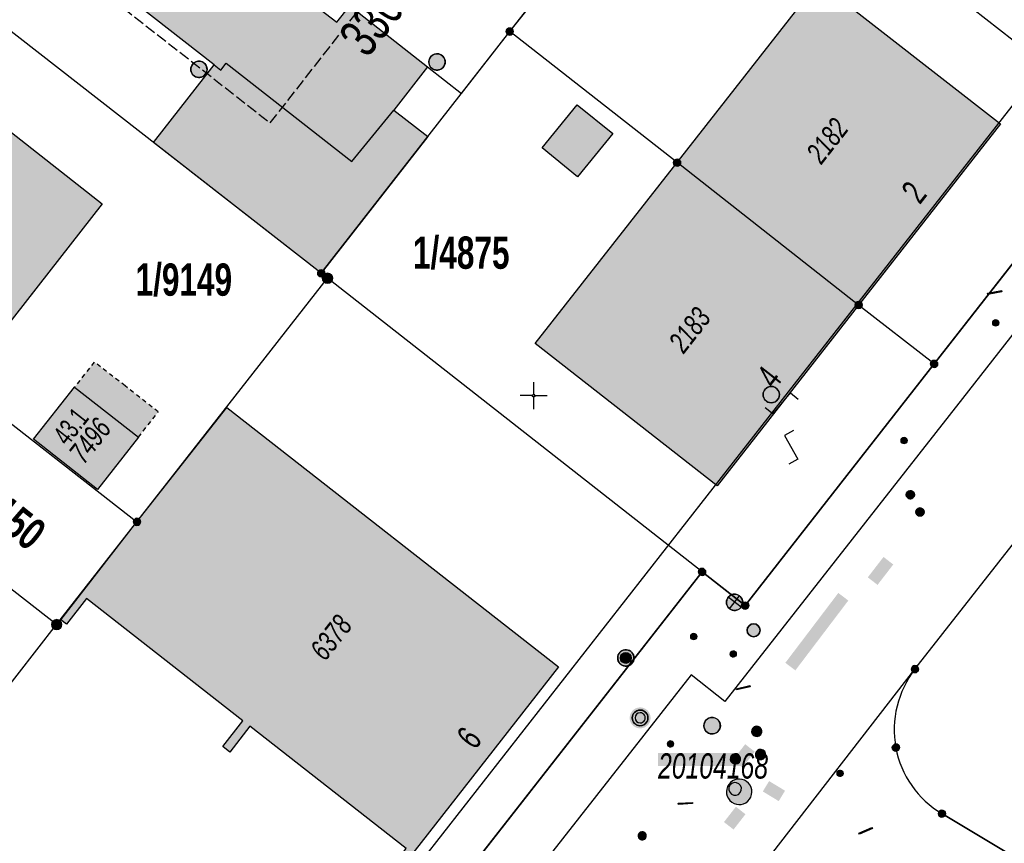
# Model space of a CAD drawing. Header units: metres. Extents: x 2695560 to 2696939, y 1260529 to 1262050.
# Tile 101 of 256: x 2696077 to 2696123, y 1260804 to 1260842. Entities that reach past the tile are written whole.
import ezdxf

# ---------------------------------------------------------------- set-up
doc = ezdxf.new("R2010")
doc.units = ezdxf.units.M
for name, pattern in [('AUSGEZOGEN', [0]), ('STRICHLINIE_S4', [0.66, 0.5, -0.16]), ('VERDECKT2_S2', [0.36, 0.2, -0.16])]:
    doc.linetypes.add(name, pattern=pattern)
for name, color, linetype in [('XR$1$AV_Flächen (EO)', 7, 'AUSGEZOGEN'), ('XR$1$AV_Gebäudeflächen (BB)', 7, 'AUSGEZOGEN'), ('XR$1$AV_Gebäudeflächen (EO)', 7, 'AUSGEZOGEN'), ('XR$1$AV_Grenzpunkte', 7, 'AUSGEZOGEN'), ('XR$1$AV_Grundstück-Nr.', 7, 'AUSGEZOGEN'), ('XR$1$AV_Haus-Nr.', 7, 'AUSGEZOGEN'), ('XR$1$AV_Koordinatennetzpunkte', 7, 'AUSGEZOGEN'), ('XR$1$AV_Lagefixpunkt-Nr.', 7, 'AUSGEZOGEN'), ('XR$1$AV_Lagefixpunkte', 7, 'AUSGEZOGEN'), ('XR$1$AV_Linien (BB)', 7, 'AUSGEZOGEN'), ('XR$1$AV_Linien (EO)', 7, 'AUSGEZOGEN'), ('XR$1$AV_Proj. Gebäude', 7, 'AUSGEZOGEN'), ('XR$1$AV_Proj. Gebäude-ID', 7, 'AUSGEZOGEN'), ('XR$1$AV_Versicherung-Nr.', 7, 'AUSGEZOGEN'), ('XR$1$AW_LK_Schachtdeckel', 24, 'AUSGEZOGEN'), ('XR$1$AW_LK_Zwischenpunkt', 24, 'AUSGEZOGEN'), ('XR$1$EW_LK_Bauwerk_FL_Linie_Punkt', 1, 'AUSGEZOGEN'), ('XR$1$EW_LK_Knoten', 1, 'AUSGEZOGEN'), ('XR$1$GA_LK_Absperrarmatur', 32, 'AUSGEZOGEN'), ('XR$1$GA_LK_Rohrleitungsteil', 32, 'AUSGEZOGEN'), ('XR$1$Liegenschaftsgrenzen', 7, 'AUSGEZOGEN'), ('XR$1$PFAV', 255, 'AUSGEZOGEN'), ('XR$1$PFAW', 255, 'AUSGEZOGEN'), ('XR$1$PFEW', 255, 'AUSGEZOGEN'), ('XR$1$PFGA', 255, 'AUSGEZOGEN'), ('XR$1$PFWA', 255, 'AUSGEZOGEN'), ('XR$1$RAEW', 8, 'AUSGEZOGEN'), ('XR$1$RP_Abstandslinie', 7, 'AUSGEZOGEN'), ('XR$1$WA_LK_Absperrarmatur', 171, 'AUSGEZOGEN'), ('XR$1$WA_LK_Hydrant', 171, 'AUSGEZOGEN'), ('XR$1$WA_LK_Rohrleitungsteil', 171, 'AUSGEZOGEN')]:
    doc.layers.add(name, color=color, linetype=linetype)
doc.styles.add('ARIAL', font='arial.ttf')

# ---------------------------------------------------------------- blocks, each defined once
blk = doc.blocks.new('COMPLEXOBJECT_238')
at = {"layer": 'XR$1$AV_Linien (BB)', "color": 7, "linetype": 'AUSGEZOGEN', "transparency": 33554687}
blk.add_line((6135.189, 10795.941), (6118.78, 10805.77), dxfattribs=at)
for centre, radius, start, end in [((6121.152, 10809.627), 4.566, 142.2885, 190.3122), ((6121.077, 10809.631), 4.492, 190.5276, 239.2538)]:
    blk.add_arc(centre, radius, start, end, dxfattribs=at)
blk = doc.blocks.new('COMPLEXOBJECT_750')
at = {"layer": 'XR$1$AV_Linien (BB)', "color": 7, "linetype": 'AUSGEZOGEN', "transparency": 33554687}
blk.add_lwpolyline([(6141.964, 10853.394), (6126.897, 10834.036), (6119.732, 10824.869), (6108.796, 10810.927), (6107.243, 10812.163), (6096.974, 10799.065), (6085.814, 10784.805), (6087.413, 10783.575), (6080.465, 10774.677), (6078.882, 10775.96), (6072.646, 10767.981), (6065.439, 10758.784), (6067.022, 10757.527)], dxfattribs=at)
blk = doc.blocks.new('COMPLEXOBJECT_1330')
at = {"layer": 'XR$1$Liegenschaftsgrenzen', "color": 7, "linetype": 'AUSGEZOGEN', "transparency": 33554687}
blk.add_line((6118.78, 10805.77), (6142.27, 10791.7), dxfattribs=at)
for centre, radius, start, end in [((6121.152, 10809.627), 4.566, 142.2885, 190.3122), ((6121.077, 10809.631), 4.492, 190.5276, 239.2538)]:
    blk.add_arc(centre, radius, start, end, dxfattribs=at)
blk = doc.blocks.new('COMPLEXOBJECT_1369')
at = {"layer": 'XR$1$Liegenschaftsgrenzen', "color": 7, "linetype": 'AUSGEZOGEN', "transparency": 33554687}
blk.add_line((6107.75, 10816.89), (6062.505, 10759.07), dxfattribs=at)
blk = doc.blocks.new('BWAV1')
at = {"layer": 'XR$1$PFAV', "transparency": 33554687}
blk.add_hatch(color=7, dxfattribs=at).paths.add_polyline_path([(0.67, 0), (0.656, 0.135), (0.616, 0.264), (0.55, 0.383), (0.462, 0.486), (0.354, 0.569), (0.233, 0.628), (0.101, 0.662), (-0.034, 0.669), (-0.168, 0.649), (-0.295, 0.602), (-0.41, 0.53), (-0.508, 0.436), (-0.586, 0.325), (-0.639, 0.201), (-0.667, 0.068), (-0.667, -0.068), (-0.639, -0.201), (-0.586, -0.325), (-0.508, -0.436), (-0.41, -0.53), (-0.295, -0.602), (-0.168, -0.649), (-0.034, -0.669), (0.101, -0.662), (0.233, -0.628), (0.354, -0.569), (0.462, -0.486), (0.55, -0.383), (0.616, -0.264), (0.656, -0.135)])
at = {"color": 7, "transparency": 33554687}
for radius, start, end in [(0.5, 91.19481, 268.80519), (0.326, 91.19481, 268.80519), (0.5, 268.80519, 91.19481), (0.326, 268.80519, 91.19481)]:
    blk.add_arc((0, 0), radius, start, end, dxfattribs=at)
at = {"layer": 'XR$1$PFAV', "transparency": 33554687}
blk.add_circle((0, 0), 0.5, dxfattribs=at)
blk = doc.blocks.new('BAV15')
at = {"layer": 'XR$1$PFAV', "transparency": 33554687}
blk.add_hatch(color=7, dxfattribs=at).paths.add_polyline_path([(0.5, 0), (0.49, 0.101), (0.459, 0.197), (0.41, 0.286), (0.344, 0.362), (0.264, 0.424), (0.174, 0.469), (0.076, 0.494), (-0.025, 0.499), (-0.125, 0.484), (-0.22, 0.449), (-0.306, 0.395), (-0.379, 0.326), (-0.437, 0.243), (-0.477, 0.15), (-0.497, 0.051), (-0.497, -0.051), (-0.477, -0.15), (-0.437, -0.243), (-0.379, -0.326), (-0.306, -0.395), (-0.22, -0.449), (-0.125, -0.484), (-0.025, -0.499), (0.076, -0.494), (0.174, -0.469), (0.264, -0.424), (0.344, -0.362), (0.41, -0.286), (0.459, -0.197), (0.49, -0.101)])
at = {"color": 7, "transparency": 33554687}
for start, end in [(90, 270), (270, 90)]:
    blk.add_arc((0, 0), 0.5, start, end, dxfattribs=at)
at = {"layer": 'XR$1$PFAV', "transparency": 33554687}
blk.add_circle((0, 0), 0.5, dxfattribs=at)
blk = doc.blocks.new('BAV2041')
at = {"color": 7, "transparency": 33554687}
for p, q in [((0, 0.5), (0, 0.05)), ((-0.05, 0), (-0.5, 0)), ((0.05, 0), (0.5, 0)), ((0, -0.05), (0, -0.5))]:
    blk.add_line(p, q, dxfattribs=at)
blk.add_circle((0, 0), 0.05, dxfattribs=at)
for start, end in [(90, 270), (270, 90)]:
    blk.add_arc((0, 0), 0.05, start, end, dxfattribs=at)
blk = doc.blocks.new('BAW2093')
at = {"transparency": 33554687}
blk.add_lwpolyline([(-0.375, -0.5), (0, -0.5), (0, 0.5), (0.375, 0.5)], dxfattribs=at)
blk = doc.blocks.new('BAW2082')
at = {"layer": 'XR$1$PFAW', "transparency": 33554687}
blk.add_hatch(color=7, dxfattribs=at).paths.add_polyline_path([(0.509, -0.003), (0.499, 0.098), (0.469, 0.194), (0.42, 0.283), (0.354, 0.359), (0.274, 0.421), (0.183, 0.466), (0.085, 0.491), (-0.016, 0.496), (-0.116, 0.481), (-0.211, 0.446), (-0.297, 0.392), (-0.37, 0.323), (-0.428, 0.24), (-0.468, 0.147), (-0.488, 0.047), (-0.488, -0.054), (-0.468, -0.153), (-0.428, -0.246), (-0.37, -0.329), (-0.297, -0.398), (-0.211, -0.452), (-0.116, -0.487), (-0.016, -0.502), (0.085, -0.497), (0.183, -0.472), (0.274, -0.427), (0.354, -0.366), (0.42, -0.289), (0.469, -0.2), (0.499, -0.104)])
at = {"transparency": 33554687}
for start, end in [(91.19481, 268.80519), (268.80519, 91.19481)]:
    blk.add_arc((0.01, 0), 0.5, start, end, dxfattribs=at)
at = {"layer": 'XR$1$PFAW', "transparency": 33554687}
blk.add_circle((0.009, -0.003), 0.5, dxfattribs=at)
blk = doc.blocks.new('BAW2084')
at = {"layer": 'XR$1$PFAW', "transparency": 33554687}
h = blk.add_hatch(color=7, dxfattribs=at)
h.paths.add_polyline_path([(0.237, 0.6), (0.176, 0.597), (0.116, 0.588), (0.057, 0.572), (0, 0.551), (-0.054, 0.525), (-0.106, 0.492), (-0.154, 0.455), (-0.198, 0.413), (-0.238, 0.367), (-0.272, 0.317), (-0.302, 0.264), (-0.326, 0.208), (-0.344, 0.15), (-0.356, 0.091), (-0.363, 0.03), (-0.363, -0.03), (-0.356, -0.091), (-0.344, -0.15), (-0.326, -0.208), (-0.302, -0.264), (-0.272, -0.317), (-0.238, -0.367), (-0.198, -0.413), (-0.154, -0.455), (-0.106, -0.492), (-0.054, -0.525), (0, -0.551), (0.057, -0.572), (0.116, -0.588), (0.176, -0.597), (0.237, -0.6), (0.297, -0.597), (0.357, -0.588), (0.416, -0.572), (0.473, -0.551), (0.528, -0.525), (0.579, -0.492), (0.628, -0.455), (0.672, -0.413), (0.711, -0.367), (0.746, -0.317), (0.775, -0.264), (0.799, -0.208), (0.818, -0.15), (0.83, -0.091), (0.836, -0.03), (0.836, 0.03), (0.83, 0.091), (0.818, 0.15), (0.799, 0.208), (0.775, 0.264), (0.746, 0.317), (0.711, 0.367), (0.672, 0.413), (0.628, 0.455), (0.579, 0.492), (0.528, 0.525), (0.473, 0.551), (0.416, 0.572), (0.357, 0.588), (0.297, 0.597)])
h.paths.add_polyline_path([(0.03, -0.298), (0, -0.3), (-0.03, -0.298), (-0.06, -0.294), (-0.09, -0.286), (-0.118, -0.276), (-0.146, -0.262), (-0.171, -0.246), (-0.195, -0.228), (-0.217, -0.207), (-0.237, -0.184), (-0.255, -0.159), (-0.269, -0.132), (-0.281, -0.104), (-0.29, -0.075), (-0.297, -0.045), (-0.3, -0.015), (-0.3, 0.015), (-0.297, 0.045), (-0.29, 0.075), (-0.281, 0.104), (-0.269, 0.132), (-0.255, 0.159), (-0.237, 0.184), (-0.217, 0.207), (-0.195, 0.228), (-0.171, 0.246), (-0.146, 0.262), (-0.118, 0.276), (-0.09, 0.286), (-0.06, 0.294), (-0.03, 0.298), (0, 0.3), (0.03, 0.298), (0.06, 0.294), (0.09, 0.286), (0.118, 0.276), (0.146, 0.262), (0.171, 0.246), (0.195, 0.228), (0.217, 0.207), (0.237, 0.184), (0.255, 0.159), (0.269, 0.132), (0.281, 0.104), (0.29, 0.075), (0.297, 0.045), (0.3, 0.015), (0.3, -0.015), (0.297, -0.045), (0.29, -0.075), (0.281, -0.104), (0.269, -0.132), (0.255, -0.159), (0.237, -0.184), (0.217, -0.207), (0.195, -0.228), (0.171, -0.246), (0.146, -0.262), (0.118, -0.276), (0.09, -0.286), (0.06, -0.294)], flags=16)
blk.add_hatch(color=7, dxfattribs=at).paths.add_polyline_path([(0, 0.3), (-0.03, 0.298), (-0.06, 0.294), (-0.09, 0.286), (-0.118, 0.276), (-0.146, 0.262), (-0.171, 0.246), (-0.195, 0.228), (-0.217, 0.207), (-0.237, 0.184), (-0.255, 0.159), (-0.269, 0.132), (-0.281, 0.104), (-0.29, 0.075), (-0.297, 0.045), (-0.3, 0.015), (-0.3, -0.015), (-0.297, -0.045), (-0.29, -0.075), (-0.281, -0.104), (-0.269, -0.132), (-0.255, -0.159), (-0.237, -0.184), (-0.217, -0.207), (-0.195, -0.228), (-0.171, -0.246), (-0.146, -0.262), (-0.118, -0.276), (-0.09, -0.286), (-0.06, -0.294), (-0.03, -0.298), (0, -0.3), (0.03, -0.298), (0.06, -0.294), (0.09, -0.286), (0.118, -0.276), (0.146, -0.262), (0.171, -0.246), (0.195, -0.228), (0.217, -0.207), (0.237, -0.184), (0.255, -0.159), (0.269, -0.132), (0.281, -0.104), (0.29, -0.075), (0.297, -0.045), (0.3, -0.015), (0.3, 0.015), (0.297, 0.045), (0.29, 0.075), (0.281, 0.104), (0.269, 0.132), (0.255, 0.159), (0.237, 0.184), (0.217, 0.207), (0.195, 0.228), (0.171, 0.246), (0.146, 0.262), (0.118, 0.276), (0.09, 0.286), (0.06, 0.294), (0.03, 0.298)])
at = {"transparency": 33554687}
for centre, radius, start, end in [((0.237, 0), 0.6, 90, 270), ((0.237, 0), 0.6, 270, 90), ((0, 0), 0.3, 90, 270), ((0, 0), 0.3, 270, 90)]:
    blk.add_arc(centre, radius, start, end, dxfattribs=at)
blk = doc.blocks.new('BAW2088')
at = {"layer": 'XR$1$PFAW', "transparency": 33554687}
blk.add_hatch(color=253, dxfattribs=at).paths.add_polyline_path([(0.51, 0), (0.5, 0.101), (0.47, 0.197), (0.421, 0.286), (0.355, 0.362), (0.275, 0.424), (0.184, 0.469), (0.086, 0.494), (-0.015, 0.499), (-0.115, 0.484), (-0.21, 0.449), (-0.296, 0.395), (-0.369, 0.326), (-0.427, 0.243), (-0.467, 0.15), (-0.487, 0.051), (-0.487, -0.051), (-0.467, -0.15), (-0.427, -0.243), (-0.369, -0.326), (-0.296, -0.395), (-0.21, -0.449), (-0.115, -0.484), (-0.015, -0.499), (0.086, -0.494), (0.184, -0.469), (0.275, -0.424), (0.355, -0.362), (0.421, -0.286), (0.47, -0.197), (0.5, -0.101)])
at = {"transparency": 33554687}
for start, end in [(91.19481, 268.80519), (268.80519, 91.19481)]:
    blk.add_arc((0.01, 0), 0.5, start, end, dxfattribs=at)
at = {"layer": 'XR$1$PFAW', "transparency": 33554687}
blk.add_circle((0.01, 0), 0.5, dxfattribs=at)
blk = doc.blocks.new('BWA2013')
at = {"true_color": 0x000000, "transparency": 33554687}
blk.add_hatch(color=18, dxfattribs=at).paths.add_polyline_path([(-0.291, -0.409), (0.352, 0.357), (0.291, 0.409), (-0.352, -0.357)])
at = {"transparency": 33554687}
blk.add_lwpolyline([(-0.291, -0.409), (-0.352, -0.357), (0.291, 0.409), (0.352, 0.357), (-0.291, -0.409)], close=True, dxfattribs=at)
blk = doc.blocks.new('BWA2009')
at = {"true_color": 0x000000, "transparency": 33554687}
blk.add_hatch(color=18, dxfattribs=at).paths.add_polyline_path([(0.333, 0), (0.327, 0.067), (0.306, 0.131), (0.274, 0.19), (0.23, 0.242), (0.176, 0.283), (0.116, 0.313), (0.05, 0.329), (-0.017, 0.333), (-0.084, 0.323), (-0.147, 0.299), (-0.204, 0.264), (-0.253, 0.217), (-0.291, 0.162), (-0.318, 0.1), (-0.332, 0.034), (-0.332, -0.034), (-0.318, -0.1), (-0.291, -0.162), (-0.253, -0.217), (-0.204, -0.264), (-0.147, -0.299), (-0.084, -0.323), (-0.017, -0.333), (0.05, -0.329), (0.116, -0.313), (0.176, -0.283), (0.23, -0.242), (0.274, -0.19), (0.306, -0.131), (0.327, -0.067)])
at = {"layer": 'XR$1$PFWA', "transparency": 33554687}
blk.add_hatch(color=7, dxfattribs=at).paths.add_polyline_path([(0.5, 0), (0.49, 0.101), (0.459, 0.197), (0.41, 0.286), (0.344, 0.362), (0.264, 0.424), (0.174, 0.469), (0.076, 0.494), (-0.025, 0.499), (-0.125, 0.484), (-0.22, 0.449), (-0.306, 0.395), (-0.379, 0.326), (-0.437, 0.243), (-0.477, 0.15), (-0.497, 0.051), (-0.497, -0.051), (-0.477, -0.15), (-0.437, -0.243), (-0.379, -0.326), (-0.306, -0.395), (-0.22, -0.449), (-0.125, -0.484), (-0.025, -0.499), (0.076, -0.494), (0.174, -0.469), (0.264, -0.424), (0.344, -0.362), (0.41, -0.286), (0.459, -0.197), (0.49, -0.101)])
at = {"transparency": 33554687}
blk.add_circle((0, 0), 0.333, dxfattribs=at)
for start, end in [(90, 180), (180, 270), (0, 90), (270, 0)]:
    blk.add_arc((0, 0), 0.5, start, end, dxfattribs=at)
at = {"layer": 'XR$1$PFWA', "transparency": 33554687}
blk.add_circle((0, 0), 0.5, dxfattribs=at)
blk = doc.blocks.new('BWA965')
at = {"layer": 'XR$1$PFWA', "transparency": 33554687}
blk.add_hatch(color=7, dxfattribs=at).paths.add_polyline_path([(0, 0.5), (-0.051, 0.497), (-0.101, 0.49), (-0.15, 0.477), (-0.197, 0.459), (-0.243, 0.437), (-0.286, 0.41), (-0.326, 0.379), (-0.362, 0.344), (-0.395, 0.306), (-0.424, 0.264), (-0.449, 0.22), (-0.469, 0.174), (-0.484, 0.125), (-0.494, 0.076), (-0.499, 0.025), (-0.499, -0.025), (-0.494, -0.076), (-0.484, -0.125), (-0.469, -0.174), (-0.449, -0.22), (-0.424, -0.264), (-0.395, -0.306), (-0.362, -0.344), (-0.326, -0.379), (-0.286, -0.41), (-0.243, -0.437), (-0.197, -0.459), (-0.15, -0.477), (-0.101, -0.49), (-0.051, -0.497), (0, -0.5), (0.051, -0.497), (0.101, -0.49), (0.15, -0.477), (0.197, -0.459), (0.243, -0.437), (0.286, -0.41), (0.326, -0.379), (0.362, -0.344), (0.395, -0.306), (0.424, -0.264), (0.449, -0.22), (0.469, -0.174), (0.484, -0.125), (0.494, -0.076), (0.499, -0.025), (0.499, 0.025), (0.494, 0.076), (0.484, 0.125), (0.469, 0.174), (0.449, 0.22), (0.424, 0.264), (0.395, 0.306), (0.362, 0.344), (0.326, 0.379), (0.286, 0.41), (0.243, 0.437), (0.197, 0.459), (0.15, 0.477), (0.101, 0.49), (0.051, 0.497)])
at = {"transparency": 33554687}
blk.add_line((0, 0.5), (0, -0.5), dxfattribs=at)
for start, end in [(90, 270), (270, 90)]:
    blk.add_arc((0, 0), 0.5, start, end, dxfattribs=at)
blk = doc.blocks.new('BWA2012')
at = {"layer": 'XR$1$PFWA', "transparency": 33554687}
blk.add_hatch(color=7, dxfattribs=at).paths.add_polyline_path([(0.5, 0), (0.49, 0.1), (0.46, 0.2), (0.41, 0.29), (0.34, 0.36), (0.26, 0.42), (0.17, 0.47), (0.08, 0.49), (-0.03, 0.5), (-0.13, 0.48), (-0.22, 0.45), (-0.31, 0.4), (-0.38, 0.33), (-0.44, 0.24), (-0.48, 0.15), (-0.5, 0.05), (-0.5, -0.05), (-0.48, -0.15), (-0.44, -0.24), (-0.38, -0.33), (-0.31, -0.4), (-0.22, -0.45), (-0.13, -0.48), (-0.03, -0.5), (0.08, -0.49), (0.17, -0.47), (0.26, -0.42), (0.34, -0.36), (0.41, -0.29), (0.46, -0.2), (0.49, -0.1)])
at = {"transparency": 33554687}
blk.add_line((0.35, 0.35), (-0.35, -0.35), dxfattribs=at)
for start, end in [(45, 225), (225, 45)]:
    blk.add_arc((0, 0), 0.5, start, end, dxfattribs=at)
at = {"layer": 'XR$1$PFWA', "transparency": 33554687}
blk.add_circle((0, 0), 0.5, dxfattribs=at)
blk = doc.blocks.new('BGA2013')
at = {"transparency": 33554687}
blk.add_hatch(color=36, dxfattribs=at).paths.add_polyline_path([(-0.291, -0.409), (0.352, 0.357), (0.291, 0.409), (-0.352, -0.357)])
at = {"color": 32, "transparency": 33554687}
blk.add_lwpolyline([(-0.291, -0.409), (-0.352, -0.357), (0.291, 0.409), (0.352, 0.357), (-0.291, -0.409)], close=True, dxfattribs=at)
blk = doc.blocks.new('BGA965')
at = {"layer": 'XR$1$PFGA', "transparency": 33554687}
blk.add_hatch(color=7, dxfattribs=at).paths.add_polyline_path([(0.5, 0), (0.49, 0.1), (0.46, 0.2), (0.41, 0.29), (0.34, 0.36), (0.26, 0.42), (0.17, 0.47), (0.08, 0.49), (-0.03, 0.5), (-0.13, 0.48), (-0.22, 0.45), (-0.31, 0.4), (-0.38, 0.33), (-0.44, 0.24), (-0.48, 0.15), (-0.5, 0.05), (-0.5, -0.05), (-0.48, -0.15), (-0.44, -0.24), (-0.38, -0.33), (-0.31, -0.4), (-0.22, -0.45), (-0.13, -0.48), (-0.03, -0.5), (0.08, -0.49), (0.17, -0.47), (0.26, -0.42), (0.34, -0.36), (0.41, -0.29), (0.46, -0.2), (0.49, -0.1)])
at = {"color": 32, "transparency": 33554687}
blk.add_line((0, 0.5), (0, -0.5), dxfattribs=at)
for start, end in [(90, 270), (270, 90)]:
    blk.add_arc((0, 0), 0.5, start, end, dxfattribs=at)
at = {"layer": 'XR$1$PFGA', "transparency": 33554687}
blk.add_circle((0, 0), 0.5, dxfattribs=at)
blk = doc.blocks.new('BEW15')
at = {"layer": 'XR$1$PFEW', "transparency": 33554687}
h = blk.add_hatch(color=7, dxfattribs=at)
h.paths.add_polyline_path([(-0.5, 0), (-0.497, -0.05), (-0.489, -0.1), (-0.477, -0.15), (-0.459, -0.197), (-0.437, -0.242), (-0.41, -0.285), (-0.379, -0.326), (-0.344, -0.362), (-0.306, -0.395), (-0.264, -0.424), (-0.22, -0.449), (-0.173, -0.469), (-0.125, -0.484), (-0.075, -0.494), (-0.025, -0.499), (0.026, -0.499), (0.076, -0.494), (0.126, -0.484), (0.174, -0.469), (0.22, -0.449), (0.265, -0.424), (0.306, -0.395), (0.345, -0.362), (0.38, -0.326), (0.411, -0.285), (0.437, -0.242), (0.46, -0.197), (0.477, -0.15), (0.49, -0.1), (0.498, -0.05), (0.5, 0), (0.498, 0.051), (0.49, 0.101), (0.477, 0.15), (0.46, 0.197), (0.437, 0.243), (0.411, 0.286), (0.38, 0.326), (0.345, 0.363), (0.306, 0.396), (0.265, 0.424), (0.22, 0.449), (0.174, 0.469), (0.126, 0.484), (0.076, 0.494), (0.026, 0.5), (-0.025, 0.5), (-0.075, 0.494), (-0.125, 0.484), (-0.173, 0.469), (-0.22, 0.449), (-0.264, 0.424), (-0.306, 0.396), (-0.344, 0.363), (-0.379, 0.326), (-0.41, 0.286), (-0.437, 0.243), (-0.459, 0.197), (-0.477, 0.15), (-0.489, 0.101), (-0.497, 0.051)])
h.paths.add_polyline_path([(0.01, 0.001), (0.01, 0), (0.01, -0.001), (0.01, -0.002), (0.01, -0.003), (0.009, -0.004), (0.009, -0.005), (0.009, -0.006), (0.008, -0.006), (0.007, -0.007), (0.006, -0.008), (0.006, -0.008), (0.005, -0.009), (0.004, -0.009), (0.003, -0.01), (0.002, -0.01), (0.001, -0.01), (0, -0.01), (-0.001, -0.01), (-0.002, -0.01), (-0.003, -0.009), (-0.004, -0.009), (-0.005, -0.008), (-0.006, -0.008), (-0.007, -0.007), (-0.007, -0.006), (-0.008, -0.006), (-0.008, -0.005), (-0.009, -0.004), (-0.009, -0.003), (-0.009, -0.002), (-0.01, -0.001), (-0.01, 0), (-0.01, 0.001), (-0.009, 0.002), (-0.009, 0.003), (-0.009, 0.004), (-0.008, 0.005), (-0.008, 0.006), (-0.007, 0.007), (-0.007, 0.007), (-0.006, 0.008), (-0.005, 0.009), (-0.004, 0.009), (-0.003, 0.01), (-0.002, 0.01), (-0.001, 0.01), (0, 0.01), (0.001, 0.01), (0.002, 0.01), (0.003, 0.01), (0.004, 0.01), (0.005, 0.009), (0.006, 0.009), (0.006, 0.008), (0.007, 0.007), (0.008, 0.007), (0.009, 0.006), (0.009, 0.005), (0.009, 0.004), (0.01, 0.003), (0.01, 0.002)], flags=16)
at = {"color": 1, "transparency": 33554687}
for start, end in [(0, 180), (180, 0)]:
    blk.add_arc((0, 0), 0.5, start, end, dxfattribs=at)
at = {"layer": 'XR$1$PFEW', "transparency": 33554687}
blk.add_circle((0, 0), 0.5, dxfattribs=at)
blk = doc.blocks.new('BEWLP2549_S')
at = {"layer": 'XR$1$PFEW', "transparency": 33554687}
blk.add_hatch(color=7, dxfattribs=at).paths.add_polyline_path([(0.5, 0), (0.49, 0.101), (0.459, 0.197), (0.41, 0.286), (0.344, 0.362), (0.264, 0.424), (0.174, 0.469), (0.076, 0.494), (-0.025, 0.499), (-0.125, 0.484), (-0.22, 0.449), (-0.306, 0.395), (-0.379, 0.326), (-0.437, 0.243), (-0.477, 0.15), (-0.497, 0.051), (-0.497, -0.051), (-0.477, -0.15), (-0.437, -0.243), (-0.379, -0.326), (-0.306, -0.395), (-0.22, -0.449), (-0.125, -0.484), (-0.025, -0.499), (0.076, -0.494), (0.174, -0.469), (0.264, -0.424), (0.344, -0.362), (0.41, -0.286), (0.459, -0.197), (0.49, -0.101)])
at = {"color": 1, "transparency": 33554687}
for p, q in [((0.354, -0.354), (-0.354, 0.354)), ((-0.354, -0.354), (0.354, 0.354))]:
    blk.add_line(p, q, dxfattribs=at)
for start, end in [(91.38095, 268.61905), (268.61905, 91.38095)]:
    blk.add_arc((0, 0), 0.5, start, end, dxfattribs=at)
at = {"layer": 'XR$1$PFEW', "transparency": 33554687}
blk.add_circle((0, 0), 0.5, dxfattribs=at)
blk = doc.blocks.new('BEW957')
at = {"layer": 'XR$1$RAEW', "transparency": 33554687}
blk.add_hatch(color=1, dxfattribs=at).paths.add_polyline_path([(-0.5, 0), (-0.5, -0.05), (-0.49, -0.1), (-0.48, -0.15), (-0.46, -0.2), (-0.44, -0.24), (-0.41, -0.29), (-0.38, -0.33), (-0.34, -0.36), (-0.31, -0.4), (-0.26, -0.42), (-0.22, -0.45), (-0.17, -0.47), (-0.13, -0.48), (-0.08, -0.49), (-0.03, -0.5), (0.03, -0.5), (0.08, -0.49), (0.13, -0.48), (0.17, -0.47), (0.22, -0.45), (0.26, -0.42), (0.31, -0.4), (0.34, -0.36), (0.38, -0.33), (0.41, -0.29), (0.44, -0.24), (0.46, -0.2), (0.48, -0.15), (0.49, -0.1), (0.5, -0.05), (0.5, 0), (0.5, 0.05), (0.49, 0.1), (0.48, 0.15), (0.46, 0.2), (0.44, 0.24), (0.41, 0.29), (0.38, 0.33), (0.34, 0.36), (0.31, 0.4), (0.26, 0.42), (0.22, 0.45), (0.17, 0.47), (0.13, 0.48), (0.08, 0.49), (0.03, 0.5), (-0.03, 0.5), (-0.08, 0.49), (-0.13, 0.48), (-0.17, 0.47), (-0.22, 0.45), (-0.26, 0.42), (-0.31, 0.4), (-0.34, 0.36), (-0.38, 0.33), (-0.41, 0.29), (-0.44, 0.24), (-0.46, 0.2), (-0.48, 0.15), (-0.49, 0.1), (-0.5, 0.05)])
at = {"color": 1, "transparency": 33554687}
for start, end in [(90, 180), (180, 270), (0, 90), (270, 0)]:
    blk.add_arc((0, 0), 0.5, start, end, dxfattribs=at)
at = {"layer": 'XR$1$RAEW', "color": 1, "transparency": 33554687}
blk.add_circle((0, 0), 0.5, dxfattribs=at)

msp = doc.modelspace()

# ---------------------------------------------------------------- hatches: boundary and pattern name
at = {"transparency": 33554687}
for points in [[(2696116.34, 1260816.45), (2696116.789, 1260816.104), (2696117.512, 1260817.042), (2696117.063, 1260817.388)], [(2696112.548, 1260812.519), (2696113.008, 1260812.17), (2696115.444, 1260815.383), (2696114.984, 1260815.732)], [(2696106.695, 1260808.367), (2696106.695, 1260807.764), (2696110.545, 1260807.764), (2696110.545, 1260808.367)], [(2696110.134, 1260808.046), (2696110.575, 1260807.702), (2696111.142, 1260808.429), (2696110.701, 1260808.773)], [(2696111.801, 1260807.078), (2696111.511, 1260806.6), (2696112.244, 1260806.155), (2696112.534, 1260806.634)], [(2696109.725, 1260805.192), (2696110.166, 1260804.848), (2696110.714, 1260805.552), (2696110.273, 1260805.896)]]:
    msp.add_hatch(color=7, dxfattribs=at).paths.add_polyline_path(points)
at = {"layer": 'XR$1$AV_Gebäudeflächen (BB)', "true_color": 0xd2d2d2, "transparency": 33554687}
for points in [[(2696078.526, 1260846.089), (2696086.269, 1260840.028), (2696083.483, 1260836.458), (2696091.2, 1260830.44), (2696096.102, 1260836.727), (2696094.534, 1260837.949), (2696096.087, 1260839.941), (2696092.508, 1260842.748), (2696091.921, 1260841.99), (2696089.699, 1260843.711), (2696093.674, 1260848.842), (2696085.64, 1260855.2), (2696081.711, 1260850.168), (2696081.618, 1260850.24), (2696078.579, 1260846.346), (2696078.671, 1260846.274)], [(2696107.57, 1260835.53), (2696115.92, 1260828.98), (2696122.441, 1260837.315), (2696114.077, 1260843.849)], [(2696074.629, 1260825.317), (2696081.128, 1260833.636), (2696073.403, 1260839.693), (2696066.893, 1260831.351)], [(2696102.991, 1260834.884), (2696104.606, 1260836.87), (2696102.977, 1260838.195), (2696101.362, 1260836.209)], [(2696115.92, 1260828.98), (2696107.57, 1260835.53), (2696101.037, 1260827.215), (2696109.409, 1260820.655)], [(2696077.971, 1260822.802), (2696080.904, 1260820.498), (2696082.788, 1260822.897), (2696079.854, 1260825.2)], [(2696094.475, 1260802.558), (2696102.11, 1260812.334), (2696086.86, 1260824.268), (2696082.724, 1260819.003), (2696079.215, 1260814.499), (2696079.483, 1260814.289), (2696080.408, 1260815.47), (2696087.6, 1260809.842), (2696086.676, 1260808.661), (2696086.991, 1260808.414), (2696087.915, 1260809.596), (2696095.108, 1260803.968), (2696094.183, 1260802.786)]]:
    msp.add_hatch(color=254, dxfattribs=at).paths.add_polyline_path(points)
at = {"layer": 'XR$1$AV_Gebäudeflächen (EO)', "true_color": 0xebebeb, "transparency": 33554687}
msp.add_hatch(color=7, dxfattribs=at).paths.add_polyline_path([(2696079.854, 1260825.2), (2696082.788, 1260822.897), (2696083.703, 1260824.063), (2696082.183, 1260825.256), (2696080.762, 1260826.357)])

# ---------------------------------------------------------------- linework, layer by layer
at = {"layer": 'XR$1$AV_Flächen (EO)', "color": 7, "linetype": 'AUSGEZOGEN', "transparency": 33554687}
msp.add_line((2696079.854, 1260825.2), (2696082.788, 1260822.897), dxfattribs=at)
at = {"layer": 'XR$1$AV_Flächen (EO)', "color": 7, "linetype": 'VERDECKT2_S2', "transparency": 33554687}
msp.add_lwpolyline([(2696082.788, 1260822.897), (2696083.703, 1260824.063), (2696082.183, 1260825.256), (2696080.762, 1260826.357), (2696079.854, 1260825.2)], dxfattribs=at)
at = {"layer": 'XR$1$AV_Linien (BB)', "color": 7, "linetype": 'AUSGEZOGEN', "transparency": 33554687}
for p, q in [((2696115.92, 1260828.98), (2696107.57, 1260835.53)), ((2696118.51, 1260812.23), (2696134.55, 1260832.72))]:
    msp.add_line(p, q, dxfattribs=at)
for points in [[(2696078.526, 1260846.089), (2696078.671, 1260846.274), (2696078.579, 1260846.346), (2696081.618, 1260850.24), (2696081.711, 1260850.168), (2696085.64, 1260855.2), (2696093.674, 1260848.842), (2696089.699, 1260843.711), (2696091.921, 1260841.99), (2696092.508, 1260842.748), (2696096.087, 1260839.941)], [(2696110.641, 1260815.196), (2696110.7, 1260815.15), (2696119.39, 1260826.27), (2696127.99, 1260837.27), (2696139.739, 1260852.301)], [(2696096.087, 1260839.941), (2696094.534, 1260837.949), (2696096.102, 1260836.727), (2696091.2, 1260830.44), (2696083.483, 1260836.458), (2696086.269, 1260840.028), (2696078.526, 1260846.089)], [(2696107.57, 1260835.53), (2696114.077, 1260843.849), (2696122.441, 1260837.315), (2696115.92, 1260828.98)], [(2696096.087, 1260839.941), (2696097.651, 1260838.714), (2696099.87, 1260841.56), (2696100.615, 1260842.49)], [(2696066.893, 1260831.351), (2696073.403, 1260839.693), (2696081.128, 1260833.636), (2696074.629, 1260825.317)], [(2696115.92, 1260828.98), (2696109.409, 1260820.655), (2696101.037, 1260827.215), (2696107.57, 1260835.53)], [(2696083.287, 1260784.198), (2696108.72, 1260816.7), (2696110.641, 1260815.196)]]:
    msp.add_lwpolyline(points, dxfattribs=at)
for points in [[(2696102.991, 1260834.884), (2696101.362, 1260836.209), (2696102.977, 1260838.195), (2696104.606, 1260836.87), (2696102.991, 1260834.884)], [(2696077.971, 1260822.802), (2696079.854, 1260825.2), (2696082.788, 1260822.897), (2696080.904, 1260820.498), (2696077.971, 1260822.802)], [(2696094.475, 1260802.558), (2696094.183, 1260802.786), (2696095.108, 1260803.968), (2696087.915, 1260809.596), (2696086.991, 1260808.414), (2696086.676, 1260808.661), (2696087.6, 1260809.842), (2696080.408, 1260815.47), (2696079.483, 1260814.289), (2696079.215, 1260814.499), (2696082.724, 1260819.003), (2696086.86, 1260824.268), (2696102.11, 1260812.334), (2696094.475, 1260802.558)]]:
    msp.add_lwpolyline(points, close=True, dxfattribs=at)
at = {"layer": 'XR$1$AV_Linien (EO)', "color": 7, "linetype": 'AUSGEZOGEN', "transparency": 33554687}
msp.add_lwpolyline([(2696086.269, 1260840.028), (2696086.576, 1260839.788), (2696086.827, 1260840.109), (2696092.611, 1260835.582), (2696094.534, 1260837.949)], dxfattribs=at)
at = {"layer": 'XR$1$AV_Proj. Gebäude', "color": 8, "linetype": 'STRICHLINIE_S4', "transparency": 33554687}
msp.add_lwpolyline([(2696078.46, 1260845.492), (2696088.854, 1260837.356), (2696097.408, 1260848.283), (2696087.014, 1260856.42), (2696078.46, 1260845.492)], close=True, dxfattribs=at)
at = {"layer": 'XR$1$Liegenschaftsgrenzen', "color": 7, "linetype": 'AUSGEZOGEN', "transparency": 33554687}
for p, q in [((2696108.48, 1260852.56), (2696127.99, 1260837.27)), ((2696099.87, 1260841.56), (2696104.69, 1260847.72)), ((2696091.2, 1260830.44), (2696072.03, 1260845.39)), ((2696091.2, 1260830.44), (2696099.87, 1260841.56)), ((2696127.99, 1260837.27), (2696119.39, 1260826.27)), ((2696118.51, 1260812.23), (2696134.55, 1260832.72)), ((2696082.724, 1260819.003), (2696091.49, 1260830.21)), ((2696091.49, 1260830.21), (2696091.2, 1260830.44)), ((2696108.72, 1260816.7), (2696091.49, 1260830.21)), ((2696079.028, 1260814.278), (2696082.724, 1260819.003)), ((2696075.332, 1260809.552), (2696079.028, 1260814.278)), ((2696109.25, 1260800.29), (2696118.51, 1260812.23))]:
    msp.add_line(p, q, dxfattribs=at)
for points in [[(2696119.39, 1260826.27), (2696115.92, 1260828.98), (2696107.57, 1260835.53), (2696099.87, 1260841.56)], [(2696063.251, 1260834.192), (2696066.893, 1260831.351), (2696074.629, 1260825.317), (2696082.724, 1260819.003)], [(2696079.028, 1260814.278), (2696071.433, 1260820.201), (2696062.371, 1260827.268), (2696059.548, 1260829.469)], [(2696119.39, 1260826.27), (2696110.7, 1260815.15), (2696108.72, 1260816.7)]]:
    msp.add_lwpolyline(points, dxfattribs=at)
at = {"layer": 'XR$1$RP_Abstandslinie', "color": 7, "linetype": 'AUSGEZOGEN', "transparency": 33554687}
msp.add_lwpolyline([(2696030.82, 1260785.39), (2696062.27, 1260760.51), (2696087.44, 1260792.69), (2696112.69, 1260824.99), (2696137.47, 1260856.66), (2696106.51, 1260881.97)], dxfattribs=at)

# ---------------------------------------------------------------- block references
at = {"layer": 'XR$1$AV_Grenzpunkte', "color": 7, "linetype": 'AUSGEZOGEN', "lineweight": -3, "transparency": 33554687}
for p, xscale, yscale in [((2696099.87, 1260841.56), 0.3249999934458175, 0.3249999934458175), ((2696107.57, 1260835.53), 0.3249999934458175, 0.3249999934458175), ((2696091.2, 1260830.44), 0.3249999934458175, 0.3249999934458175), ((2696091.49, 1260830.21), 0.4549999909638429, 0.4549999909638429), ((2696115.92, 1260828.98), 0.3249999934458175, 0.3249999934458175), ((2696119.39, 1260826.27), 0.3249999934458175, 0.3249999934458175), ((2696082.724, 1260819.003), 0.3249999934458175, 0.3249999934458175), ((2696108.72, 1260816.7), 0.3249999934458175, 0.3249999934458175), ((2696110.7, 1260815.15), 0.3249999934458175, 0.3249999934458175), ((2696079.028, 1260814.278), 0.4549999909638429, 0.4549999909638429), ((2696118.51, 1260812.23), 0.3249999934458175, 0.3249999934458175), ((2696117.63, 1260808.62), 0.3249999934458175, 0.3249999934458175), ((2696119.75, 1260805.58), 0.3249999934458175, 0.3249999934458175)]:
    msp.add_blockref('BAV15', p, dxfattribs=dict(at, xscale=xscale, yscale=yscale))
at = {"layer": 'XR$1$AV_Koordinatennetzpunkte', "color": 7, "linetype": 'AUSGEZOGEN', "lineweight": -3, "transparency": 33554687, "xscale": 1.25, "yscale": 1.25}
msp.add_blockref('BAV2041', (2696100.97, 1260824.81), dxfattribs=at)
at = {"layer": 'XR$1$AV_Lagefixpunkte', "color": 7, "linetype": 'AUSGEZOGEN', "lineweight": -3, "transparency": 33554687, "xscale": 0.7199999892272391, "yscale": 0.7199999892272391}
msp.add_blockref('BWAV1', (2696105.869, 1260809.985, 439.276), dxfattribs=at)
at = {"layer": 'XR$1$AV_Linien (BB)', "color": 7, "linetype": 'AUSGEZOGEN', "lineweight": -3, "transparency": 33554687}
for name in ['COMPLEXOBJECT_750', 'COMPLEXOBJECT_238']:
    msp.add_blockref(name, (2690000.97, 1249999.81), dxfattribs=at)
at = {"layer": 'XR$1$AW_LK_Schachtdeckel', "color": 24, "linetype": 'AUSGEZOGEN', "lineweight": -3, "transparency": 33554687}
for name, p, xscale, yscale, rotation in [('BAW2082', (2696096.52, 1260840.158), 0.7499999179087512, 0.7499999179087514, 61.832656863), ('BAW2082', (2696085.577, 1260839.818), 0.7499999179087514, 0.7499999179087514, 142.225708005), ('BAW2088', (2696109.176, 1260809.618), 0.7578193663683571, 0.757819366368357, 52.460179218), ('BAW2084', (2696110.237, 1260806.717), 0.9749278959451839, 0.9749278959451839, 324.3212573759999)]:
    msp.add_blockref(name, p, dxfattribs=dict(at, xscale=xscale, yscale=yscale, rotation=rotation))
at = {"layer": 'XR$1$AW_LK_Schachtdeckel', "color": 24, "linetype": 'AUSGEZOGEN', "lineweight": -3, "transparency": 33554687, "xscale": 0.7499999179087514, "yscale": 0.7499999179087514}
msp.add_blockref('BAW2082', (2696111.892, 1260824.86), dxfattribs=at)
at = {"layer": 'XR$1$AW_LK_Zwischenpunkt', "color": 24, "linetype": 'AUSGEZOGEN', "lineweight": -3, "transparency": 33554687, "yscale": 1.250000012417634}
for p, xscale, rotation in [((2696112.385, 1260824.459), 1.250000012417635, 320.890335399), ((2696112.815, 1260822.432), 1.250000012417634, 209.179872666)]:
    msp.add_blockref('BAW2093', p, dxfattribs=dict(at, xscale=xscale, rotation=rotation))
at = {"layer": 'XR$1$EW_LK_Bauwerk_FL_Linie_Punkt', "color": 1, "linetype": 'AUSGEZOGEN', "lineweight": -3, "transparency": 33554687, "xscale": 0.5999999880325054, "yscale": 0.5999999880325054}
msp.add_blockref('BEW15', (2696111.088, 1260814.014), dxfattribs=at)
at = {"layer": 'XR$1$EW_LK_Knoten', "color": 1, "linetype": 'AUSGEZOGEN', "lineweight": -3, "transparency": 33554687, "xscale": 0.2749999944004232, "yscale": 0.2749999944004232}
for p in [(2696122.225, 1260828.156), (2696118.006, 1260822.743), (2696108.333, 1260813.726)]:
    msp.add_blockref('BEW957', p, dxfattribs=at)
at = {"layer": 'XR$1$EW_LK_Knoten', "color": 1, "linetype": 'AUSGEZOGEN', "lineweight": -3, "transparency": 33554687}
for name, p, xscale, yscale, rotation in [('BEWLP2549_S', (2696110.212, 1260815.303), 0.7499999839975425, 0.7499999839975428, 7.524), ('BEW957', (2696108.333, 1260813.726), 0.2749999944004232, 0.2749999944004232, 270), ('BEW957', (2696110.152, 1260812.923), 0.2749999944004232, 0.2749999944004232, 320.5971), ('BEW957', (2696107.266, 1260808.788), 0.2749999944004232, 0.2749999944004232, 321.9560999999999), ('BEW957', (2696115.064, 1260807.433), 0.2749999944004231, 0.2749999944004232, 238.23)]:
    msp.add_blockref(name, p, dxfattribs=dict(at, xscale=xscale, yscale=yscale, rotation=rotation))
at = {"layer": 'XR$1$GA_LK_Absperrarmatur', "color": 32, "linetype": 'AUSGEZOGEN', "lineweight": -3, "transparency": 33554687, "xscale": 0.3749999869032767, "yscale": 0.3749999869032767, "rotation": 142.2405}
msp.add_blockref('BGA965', (2696118.296, 1260820.25), dxfattribs=at)
at = {"layer": 'XR$1$GA_LK_Rohrleitungsteil', "color": 32, "linetype": 'AUSGEZOGEN', "lineweight": -3, "transparency": 33554687}
for p, xscale, yscale, rotation in [((2696122.176, 1260829.557), 0.6499999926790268, 0.6499999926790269, 140.8383), ((2696107.951, 1260806.048), 0.6499999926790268, 0.6499999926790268, 313.1064), ((2696116.241, 1260804.786), 0.6499999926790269, 0.6499999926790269, 333.1674)]:
    msp.add_blockref('BGA2013', p, dxfattribs=dict(at, xscale=xscale, yscale=yscale, rotation=rotation))
at = {"layer": 'XR$1$Liegenschaftsgrenzen', "color": 7, "linetype": 'AUSGEZOGEN', "lineweight": -3, "transparency": 33554687}
for name in ['COMPLEXOBJECT_1369', 'COMPLEXOBJECT_1330']:
    msp.add_blockref(name, (2690000.97, 1249999.81), dxfattribs=at)
at = {"layer": 'XR$1$WA_LK_Absperrarmatur', "color": 171, "linetype": 'AUSGEZOGEN', "lineweight": -3, "transparency": 33554687}
for name, p, xscale, yscale, rotation in [('BWA2012', (2696118.738, 1260819.46), 0.3749999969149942, 0.3749999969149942, 142.170802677), ('BWA965', (2696111.234, 1260809.366), 0.475528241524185, 0.475528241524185, 52.156724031), ('BWA965', (2696110.251, 1260808.099), 0.4755282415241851, 0.475528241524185, 52.24115549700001), ('BWA965', (2696111.406, 1260808.296), 0.4755282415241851, 0.4755282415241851, 328.56057333), ('BWA965', (2696105.965, 1260804.557), 0.3749999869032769, 0.3749999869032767, 321.629394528)]:
    msp.add_blockref(name, p, dxfattribs=dict(at, xscale=xscale, yscale=yscale, rotation=rotation))
at = {"layer": 'XR$1$WA_LK_Hydrant', "color": 171, "linetype": 'AUSGEZOGEN', "lineweight": -3, "transparency": 33554687, "xscale": 0.7499999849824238, "yscale": 0.7499999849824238, "rotation": 141.59941101}
msp.add_blockref('BWA2009', (2696105.21, 1260812.744), dxfattribs=at)
at = {"layer": 'XR$1$WA_LK_Rohrleitungsteil', "color": 171, "linetype": 'AUSGEZOGEN', "lineweight": -3, "transparency": 33554687, "xscale": 0.6499999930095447, "yscale": 0.6499999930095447, "rotation": 143.324747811}
msp.add_blockref('BWA2013', (2696110.605, 1260811.37), dxfattribs=at)

# ---------------------------------------------------------------- texts
at = {"layer": 'XR$1$AV_Grundstück-Nr.', "color": 7, "transparency": 33554687, "char_height": 1.48491, "attachment_point": 5, "style": 'ARIAL'}
for s, insert, width in [('\\A1;{\\fArial|i0|b1;\\H1.484908;\\W0.700000;\\C7;1/4875}\\P', (2696097.64, 1260831.367), 4.98214), ('\\A1;{\\fArial|i0|b1;\\H1.484908;\\W0.700000;\\C7;1/9149}\\P', (2696084.88, 1260830.127), 4.97324)]:
    msp.add_mtext(s, dxfattribs=dict(at, insert=insert, width=width))
at = {"layer": 'XR$1$AV_Grundstück-Nr.', "color": 7, "transparency": 33554687, "insert": (2696076.453, 1260819.564), "char_height": 1.48491, "width": 4.97324, "attachment_point": 5, "rotation": 321.5421, "style": 'ARIAL'}
msp.add_mtext('\\A1;{\\fArial|i0|b1;\\H1.484908;\\W0.700000;\\C7;1/9150}\\P', dxfattribs=at)
at = {"layer": 'XR$1$AV_Haus-Nr.', "color": 7, "transparency": 33554687, "style": 'ARIAL'}
for s, insert, char_height, width, attachment_point, rotation in [('\\W0.68;2', (2696118.921, 1260833.81), 1.1621, 1.02516, 8, 51.9615), ('\\W0.68;4', (2696112.255, 1260825.309), 1.1621, 1.02516, 8, 51.9705), ('\\W0.66;43.1', (2696079.313, 1260823.686), 0.92968, 2.03566, 2, 51.8679), ('\\W0.68;6', (2696098.469, 1260808.704), 1.1621, 1.02516, 8, 52.0101)]:
    msp.add_mtext(s, dxfattribs=dict(at, insert=insert, char_height=char_height, width=width, attachment_point=attachment_point, rotation=rotation))
at = {"layer": 'XR$1$AV_Lagefixpunkt-Nr.', "color": 7, "transparency": 33554687, "insert": (2696106.695, 1260808.355), "char_height": 1.1621, "width": 5.49745, "attachment_point": 1, "style": 'ARIAL'}
msp.add_mtext('\\A1;{\\fArial|i1|b0;\\H1.162102;\\W0.700000;\\C7;20104168}\\P', dxfattribs=at)
at = {"layer": 'XR$1$AV_Proj. Gebäude-ID', "color": 8, "transparency": 33554687, "insert": (2696094.119, 1260842.747), "char_height": 1.78244, "width": 5.51419, "attachment_point": 5, "rotation": 51.9462, "style": 'ARIAL'}
msp.add_mtext('\\W0.70;33048', dxfattribs=at)
at = {"layer": 'XR$1$AV_Versicherung-Nr.', "color": 7, "transparency": 33554687, "char_height": 0.96842, "attachment_point": 5, "style": 'ARIAL'}
for s, insert, width, rotation in [('\\A1;{\\fArial|i1|b0;\\H0.968418;\\W0.700000;\\C7;2182}\\P', (2696114.48, 1260836.538), 2.45636, 51.9615), ('\\A1;{\\fArial|i1|b0;\\H0.968418;\\W0.700000;\\C7;2183}\\P', (2696108.15, 1260827.833), 2.45636, 51.9705), ('\\A1;{\\fArial|i1|b0;\\H0.968418;\\W0.700000;\\C7;7496}\\P', (2696080.567, 1260822.739), 2.46457, 51.8679), ('\\A1;{\\fArial|i1|b0;\\H0.968418;\\W0.700000;\\C7;6378}\\P', (2696091.652, 1260813.679), 2.46457, 52.0101)]:
    msp.add_mtext(s, dxfattribs=dict(at, insert=insert, width=width, rotation=rotation))

doc.saveas('drawing.dxf')
